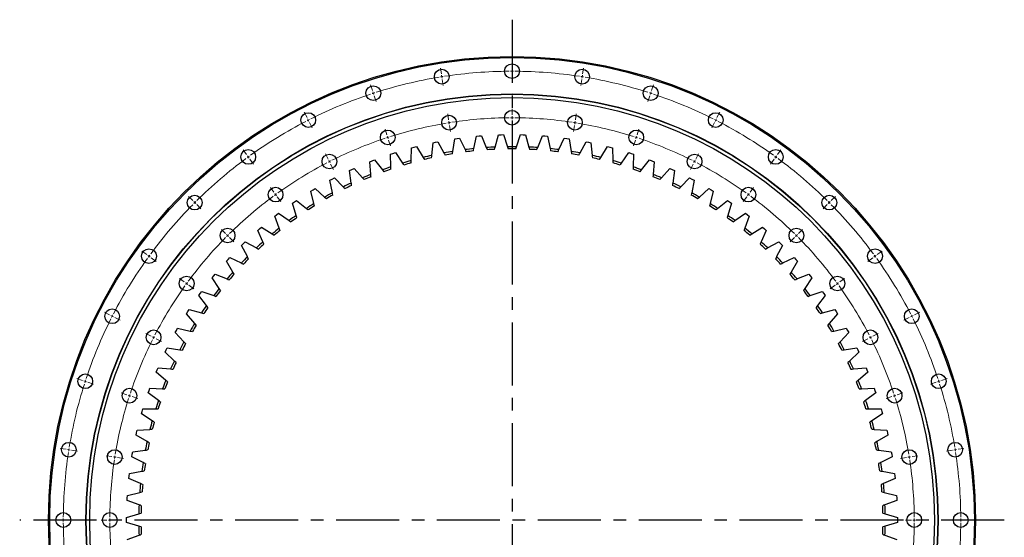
# Model space of a CAD drawing. Header units: millimetres. Extents: x 407 to 10027, y 18195 to 25417.
# Tile 2 of 12: x 2099 to 3834, y 19993 to 20905. Entities that reach past the tile are written whole.
import ezdxf

# ---------------------------------------------------------------- set-up
doc = ezdxf.new("R2010")
doc.units = ezdxf.units.MM
doc.header["$LTSCALE"] = 50
doc.linetypes.add('CENTER', pattern=[10.16, 6.35, -1.27, 1.27, -1.27])

msp = doc.modelspace()

# ---------------------------------------------------------------- linework, layer by layer
at = {"linetype": 'CENTER', "ltscale": 0.35}
for p, q in [((2966.4, 20905.1), (2966.4, 19141.6)), ((3834.2, 20023.3), (2098.5, 20023.3))]:
    msp.add_line(p, q, dxfattribs=at)
at = {"color": 0, "linetype": 'Continuous', "lineweight": 18}
for p, q in [((2966.4, 20819.3), (2966.4, 20829.8)), ((2841.8, 20809.5), (2840.2, 20819.9)), ((2966.4, 20814.3), (2966.4, 20816.8)), ((2966.4, 20814.3), (2966.4, 20811.8)), ((3090.9, 20809.5), (3092.5, 20819.9)), ((2842.6, 20804.6), (2842.2, 20807.1)), ((2842.6, 20804.6), (2843, 20802.1)), ((2843.4, 20799.7), (2845, 20789.3)), ((2966.4, 20809.3), (2966.4, 20798.8)), ((3089.3, 20799.7), (3087.7, 20789.3)), ((3090.1, 20804.6), (3089.7, 20802.1)), ((3090.1, 20804.6), (3090.5, 20807.1)), ((2720.4, 20780.4), (2717.1, 20790.4)), ((2721.9, 20775.6), (2721.2, 20778)), ((3210.8, 20775.6), (3211.6, 20778)), ((3212.3, 20780.4), (3215.6, 20790.4)), ((2721.9, 20775.6), (2722.7, 20773.2)), ((2723.5, 20770.9), (2726.7, 20760.9)), ((3209.2, 20770.9), (3206, 20760.9)), ((3210.8, 20775.6), (3210, 20773.2)), ((2605, 20732.6), (2600.2, 20741.9)), ((2966.4, 20737.3), (2966.4, 20747.8)), ((3327.7, 20732.6), (3332.5, 20741.9)), ((2607.2, 20728.1), (2606.1, 20730.3)), ((2607.2, 20728.1), (2608.4, 20725.9)), ((2609.5, 20723.7), (2614.3, 20714.3)), ((2854.7, 20728.5), (2853, 20738.9)), ((2855.4, 20723.6), (2855.1, 20726.1)), ((2966.4, 20732.3), (2966.4, 20734.8)), ((2966.4, 20732.3), (2966.4, 20729.8)), ((2966.4, 20727.3), (2966.4, 20716.8)), ((3077.3, 20723.6), (3077.7, 20726.1)), ((3078, 20728.5), (3079.7, 20738.9)), ((3323.2, 20723.7), (3318.4, 20714.3)), ((3325.5, 20728.1), (3324.3, 20725.9)), ((3325.5, 20728.1), (3326.6, 20730.3)), ((2745.7, 20702.4), (2742.5, 20712.4)), ((2855.4, 20723.6), (2855.8, 20721.1)), ((2856.2, 20718.7), (2857.9, 20708.3)), ((3076.5, 20718.7), (3074.8, 20708.3)), ((3077.3, 20723.6), (3076.9, 20721.1)), ((3187, 20702.4), (3190.2, 20712.4)), ((2747.3, 20697.6), (2746.5, 20700)), ((2747.3, 20697.6), (2748, 20695.3)), ((2748.8, 20692.9), (2752.1, 20682.9)), ((3183.9, 20692.9), (3180.7, 20682.9)), ((3185.4, 20697.6), (3184.7, 20695.3)), ((3185.4, 20697.6), (3186.2, 20700)), ((2498.5, 20667.3), (2492.3, 20675.8)), ((3434.2, 20667.3), (3440.4, 20675.8)), ((2501.4, 20663.3), (2499.9, 20665.3)), ((2501.4, 20663.3), (2502.9, 20661.2)), ((2504.4, 20659.2), (2510.5, 20650.7)), ((2642.2, 20659.5), (2637.4, 20668.9)), ((2644.5, 20655.1), (2643.3, 20657.3)), ((2644.5, 20655.1), (2645.6, 20652.8)), ((3288.2, 20655.1), (3287.1, 20652.8)), ((3288.2, 20655.1), (3289.4, 20657.3)), ((3290.5, 20659.5), (3295.3, 20668.9)), ((3428.4, 20659.2), (3422.2, 20650.7)), ((3431.3, 20663.3), (3429.8, 20661.2)), ((3431.3, 20663.3), (3432.8, 20665.3)), ((2646.7, 20650.6), (2651.5, 20641.2)), ((3286, 20650.6), (3281.2, 20641.2)), ((2546.7, 20601), (2540.5, 20609.5)), ((3386, 20601), (3392.2, 20609.5)), ((2403.5, 20586.2), (2396.1, 20593.6)), ((2549.6, 20596.9), (2548.1, 20598.9)), ((2549.6, 20596.9), (2551.1, 20594.9)), ((2552.6, 20592.9), (2558.7, 20584.4)), ((3380.2, 20592.9), (3374, 20584.4)), ((3383.1, 20596.9), (3381.6, 20594.9)), ((3383.1, 20596.9), (3384.6, 20598.9)), ((3529.2, 20586.2), (3536.6, 20593.6)), ((2407, 20582.7), (2405.3, 20584.4)), ((2407, 20582.7), (2408.8, 20580.9)), ((2410.6, 20579.1), (2418, 20571.7)), ((3522.1, 20579.1), (3514.7, 20571.7)), ((3525.7, 20582.7), (3523.9, 20580.9)), ((3525.7, 20582.7), (3527.4, 20584.4)), ((2461.5, 20528.2), (2454.1, 20535.6)), ((3471.2, 20528.2), (3478.7, 20535.6)), ((2465, 20524.7), (2463.2, 20526.4)), ((2465, 20524.7), (2466.8, 20522.9)), ((2468.6, 20521.1), (2476, 20513.7)), ((3464.2, 20521.1), (3456.7, 20513.7)), ((3467.7, 20524.7), (3465.9, 20522.9)), ((3467.7, 20524.7), (3469.5, 20526.4)), ((2322.4, 20491.2), (2313.9, 20497.4)), ((2326.4, 20488.3), (2324.4, 20489.7)), ((2326.4, 20488.3), (2328.4, 20486.8)), ((2330.5, 20485.3), (2339, 20479.2)), ((3602.2, 20485.3), (3593.7, 20479.2)), ((3606.3, 20488.3), (3604.3, 20486.8)), ((3606.3, 20488.3), (3608.3, 20489.7)), ((3610.3, 20491.2), (3618.8, 20497.4)), ((2388.7, 20443), (2380.2, 20449.2)), ((3544, 20443), (3552.5, 20449.2)), ((2392.8, 20440.1), (2390.7, 20441.5)), ((2392.8, 20440.1), (2394.8, 20438.6)), ((2396.8, 20437.1), (2405.3, 20431)), ((3535.9, 20437.1), (3527.4, 20431)), ((3539.9, 20440.1), (3537.9, 20438.6)), ((3539.9, 20440.1), (3542, 20441.5)), ((2257.1, 20384.7), (2247.8, 20389.5)), ((2261.6, 20382.4), (2259.3, 20383.6)), ((2261.6, 20382.4), (2263.8, 20381.3)), ((2266, 20380.2), (2275.4, 20375.4)), ((3666.7, 20380.2), (3657.3, 20375.4)), ((3671.1, 20382.4), (3668.9, 20381.3)), ((3671.1, 20382.4), (3673.4, 20383.6)), ((3675.6, 20384.7), (3685, 20389.5)), ((2330.2, 20347.5), (2320.8, 20352.2)), ((2334.6, 20345.2), (2332.4, 20346.3)), ((2334.6, 20345.2), (2336.9, 20344.1)), ((2339.1, 20342.9), (2348.4, 20338.2)), ((3593.6, 20342.9), (3584.3, 20338.2)), ((3598.1, 20345.2), (3595.9, 20344.1)), ((3598.1, 20345.2), (3600.3, 20346.3)), ((3602.5, 20347.5), (3611.9, 20352.2)), ((2209.3, 20269.3), (2199.3, 20272.6)), ((3723.4, 20269.3), (3733.4, 20272.6)), ((2214.1, 20267.8), (2211.7, 20268.5)), ((2214.1, 20267.8), (2216.4, 20267)), ((2218.8, 20266.2), (2228.8, 20263)), ((3713.9, 20266.2), (3703.9, 20263)), ((3718.6, 20267.8), (3716.3, 20267)), ((3718.6, 20267.8), (3721, 20268.5)), ((2287.3, 20244), (2277.3, 20247.2)), ((2292.1, 20242.4), (2289.7, 20243.2)), ((2292.1, 20242.4), (2294.4, 20241.7)), ((2296.8, 20240.9), (2306.8, 20237.6)), ((3635.9, 20240.9), (3625.9, 20237.6)), ((3640.7, 20242.4), (3638.3, 20241.7)), ((3640.7, 20242.4), (3643, 20243.2)), ((3645.4, 20244), (3655.4, 20247.2)), ((2180.2, 20147.9), (2169.8, 20149.5)), ((2185.1, 20147.1), (2182.6, 20147.5)), ((2185.1, 20147.1), (2187.6, 20146.7)), ((2190, 20146.3), (2200.4, 20144.6)), ((2261.1, 20135), (2250.8, 20136.7)), ((2266.1, 20134.2), (2263.6, 20134.6)), ((2266.1, 20134.2), (2268.6, 20133.9)), ((3666.6, 20134.2), (3664.2, 20133.9)), ((3666.6, 20134.2), (3669.1, 20134.6)), ((3671.6, 20135), (3681.9, 20136.7)), ((3742.7, 20146.3), (3732.3, 20144.6)), ((3747.6, 20147.1), (3745.1, 20146.7)), ((3747.6, 20147.1), (3750.1, 20147.5)), ((3752.6, 20147.9), (3762.9, 20149.5)), ((2271, 20133.5), (2281.4, 20131.8)), ((3661.7, 20133.5), (3651.3, 20131.8)), ((2170.4, 20023.3), (2159.9, 20023.3)), ((2175.4, 20023.3), (2172.9, 20023.3)), ((2175.4, 20023.3), (2177.9, 20023.3)), ((2180.4, 20023.3), (2190.9, 20023.3)), ((2252.4, 20023.3), (2241.9, 20023.3)), ((2257.4, 20023.3), (2254.9, 20023.3)), ((2257.4, 20023.3), (2259.9, 20023.3)), ((2262.4, 20023.3), (2272.9, 20023.3)), ((3670.4, 20023.3), (3659.9, 20023.3)), ((3675.4, 20023.3), (3672.9, 20023.3)), ((3675.4, 20023.3), (3677.9, 20023.3)), ((3680.4, 20023.3), (3690.9, 20023.3)), ((3752.4, 20023.3), (3741.9, 20023.3)), ((3757.4, 20023.3), (3754.9, 20023.3)), ((3757.4, 20023.3), (3759.9, 20023.3)), ((3762.4, 20023.3), (3772.9, 20023.3))]:
    msp.add_line(p, q, dxfattribs=at)
at = {"color": 7, "linetype": 'Continuous', "lineweight": 25}
for p, q in [((2827.1, 20688.2), (2831.4, 20689.1)), ((2831.4, 20689.1), (2835.8, 20690)), ((2835.8, 20690), (2846.4, 20670.3)), ((2861.9, 20673), (2865.3, 20695.1)), ((2865.3, 20695.1), (2869.7, 20695.7)), ((2869.7, 20695.7), (2874.1, 20696.3)), ((2874.1, 20696.3), (2883.6, 20676.1)), ((2899.2, 20677.9), (2903.8, 20699.8)), ((2903.8, 20699.8), (2908.2, 20700.2)), ((2908.2, 20700.2), (2912.6, 20700.5)), ((2912.6, 20700.5), (2921, 20679.8)), ((2936.6, 20680.7), (2942.5, 20702.2)), ((2942.5, 20702.2), (2947, 20702.4)), ((2947, 20702.4), (2951.4, 20702.5)), ((2951.4, 20702.5), (2958.5, 20681.3)), ((2974.2, 20681.3), (2981.3, 20702.5)), ((2981.3, 20702.5), (2985.8, 20702.4)), ((2985.8, 20702.4), (2990.2, 20702.2)), ((2990.2, 20702.2), (2996.1, 20680.7)), ((3011.8, 20679.8), (3020.1, 20700.5)), ((3020.1, 20700.5), (3024.5, 20700.2)), ((3024.5, 20700.2), (3028.9, 20699.8)), ((3028.9, 20699.8), (3033.6, 20677.9)), ((3049.2, 20676.1), (3058.6, 20696.3)), ((3058.6, 20696.3), (3063, 20695.7)), ((3063, 20695.7), (3067.4, 20695.1)), ((3067.4, 20695.1), (3070.8, 20673)), ((3086.3, 20670.3), (3096.9, 20690)), ((3096.9, 20690), (3101.3, 20689.1)), ((3101.3, 20689.1), (3105.6, 20688.2)), ((2788.5, 20656.8), (2789.4, 20679.2)), ((2789.4, 20679.2), (2793.7, 20680.3)), ((2793.7, 20680.3), (2797.9, 20681.4)), ((2797.9, 20681.4), (2809.7, 20662.4)), ((2825, 20666), (2827.1, 20688.2)), ((3105.6, 20688.2), (3107.7, 20666)), ((3123, 20662.4), (3134.8, 20681.4)), ((3134.8, 20681.4), (3139.1, 20680.3)), ((3139.1, 20680.3), (3143.3, 20679.2)), ((3143.3, 20679.2), (3144.2, 20656.8)), ((2715.8, 20654.7), (2719.9, 20656.4)), ((2717.5, 20632.4), (2715.8, 20654.7)), ((2719.9, 20656.4), (2724, 20658)), ((2724, 20658), (2737.9, 20640.4)), ((2752.2, 20668), (2756.4, 20669.4)), ((2752.6, 20645.7), (2752.2, 20668)), ((2756.4, 20669.4), (2760.7, 20670.8)), ((2760.7, 20670.8), (2773.5, 20652.4)), ((3159.3, 20652.4), (3172.1, 20670.8)), ((3172.1, 20670.8), (3176.3, 20669.4)), ((3176.3, 20669.4), (3180.5, 20668)), ((3180.5, 20668), (3180.1, 20645.7)), ((3194.9, 20640.4), (3208.7, 20658)), ((3208.7, 20658), (3212.8, 20656.4)), ((3212.8, 20656.4), (3216.9, 20654.7)), ((3216.9, 20654.7), (3215.2, 20632.4)), ((2680.1, 20639.4), (2684.2, 20641.3)), ((2683.1, 20617.2), (2680.1, 20639.4)), ((2684.2, 20641.3), (2688.2, 20643.1)), ((2688.2, 20643.1), (2703, 20626.3)), ((3229.7, 20626.3), (3244.5, 20643.1)), ((3244.5, 20643.1), (3248.6, 20641.3)), ((3248.6, 20641.3), (3252.6, 20639.4)), ((3252.6, 20639.4), (3249.6, 20617.2)), ((2645.4, 20622.1), (2649.3, 20624.1)), ((2649.7, 20600.1), (2645.4, 20622.1)), ((2649.3, 20624.1), (2653.3, 20626.2)), ((2653.3, 20626.2), (2669, 20610.3)), ((3263.7, 20610.3), (3279.4, 20626.2)), ((3279.4, 20626.2), (3283.4, 20624.1)), ((3287.3, 20622.1), (3283.1, 20600.1)), ((3283.4, 20624.1), (3287.3, 20622.1)), ((2611.8, 20602.8), (2615.6, 20605.1)), ((2617.2, 20581.1), (2611.8, 20602.8)), ((2615.6, 20605.1), (2619.4, 20607.3)), ((2619.4, 20607.3), (2636, 20592.4)), ((3296.7, 20592.4), (3313.4, 20607.3)), ((3313.4, 20607.3), (3317.2, 20605.1)), ((3320.9, 20602.8), (3315.5, 20581.1)), ((3317.2, 20605.1), (3320.9, 20602.8)), ((2582.9, 20584.1), (2586.6, 20586.6)), ((2586.6, 20586.6), (2604, 20572.6)), ((3328.7, 20572.6), (3346.1, 20586.6)), ((3346.1, 20586.6), (3349.8, 20584.1)), ((2579.3, 20581.6), (2582.9, 20584.1)), ((2586, 20560.2), (2579.3, 20581.6)), ((3353.4, 20581.6), (3346.7, 20560.2)), ((3349.8, 20584.1), (3353.4, 20581.6)), ((2548, 20558.6), (2551.5, 20561.3)), ((2555.9, 20537.7), (2548, 20558.6)), ((2551.5, 20561.3), (2555, 20564)), ((2555, 20564), (2573.3, 20551)), ((3359.4, 20551), (3377.7, 20564)), ((3384.7, 20558.6), (3376.8, 20537.7)), ((3377.7, 20564), (3381.2, 20561.3)), ((3381.2, 20561.3), (3384.7, 20558.6)), ((2518.2, 20533.8), (2521.5, 20536.7)), ((2527.2, 20513.4), (2518.2, 20533.8)), ((2521.5, 20536.7), (2524.9, 20539.6)), ((2524.9, 20539.6), (2543.8, 20527.7)), ((3388.9, 20527.7), (3407.9, 20539.6)), ((3414.5, 20533.8), (3405.5, 20513.4)), ((3407.9, 20539.6), (3411.2, 20536.7)), ((3411.2, 20536.7), (3414.5, 20533.8)), ((2489.8, 20507.4), (2492.9, 20510.5)), ((2500, 20487.5), (2489.8, 20507.4)), ((2492.9, 20510.5), (2496.1, 20513.6)), ((2496.1, 20513.6), (2515.7, 20502.8)), ((3417, 20502.8), (3436.6, 20513.6)), ((3443, 20507.4), (3432.7, 20487.5)), ((3436.6, 20513.6), (3439.8, 20510.5)), ((3439.8, 20510.5), (3443, 20507.4)), ((2462.9, 20479.4), (2465.9, 20482.7)), ((2465.9, 20482.7), (2468.9, 20485.9)), ((2468.9, 20485.9), (2489, 20476.3)), ((3443.7, 20476.3), (3463.8, 20485.9)), ((3463.8, 20485.9), (3466.8, 20482.7)), ((3466.8, 20482.7), (3469.8, 20479.4)), ((2474.2, 20460.1), (2462.9, 20479.4)), ((3469.8, 20479.4), (3458.5, 20460.1)), ((2437.7, 20449.9), (2440.5, 20453.4)), ((2450.1, 20431.3), (2437.7, 20449.9)), ((2440.5, 20453.4), (2443.3, 20456.8)), ((2443.3, 20456.8), (2464, 20448.3)), ((3468.7, 20448.3), (3489.4, 20456.8)), ((3495, 20449.9), (3482.6, 20431.3)), ((3489.4, 20456.8), (3492.2, 20453.4)), ((3492.2, 20453.4), (3495, 20449.9)), ((2414.2, 20419), (2416.8, 20422.6)), ((2427.7, 20401.2), (2414.2, 20419)), ((2416.8, 20422.6), (2419.4, 20426.2)), ((2419.4, 20426.2), (2440.5, 20418.9)), ((3492.2, 20418.9), (3513.3, 20426.2)), ((3518.5, 20419), (3505, 20401.2)), ((3513.3, 20426.2), (3515.9, 20422.6)), ((3515.9, 20422.6), (3518.5, 20419)), ((2394.9, 20390.6), (2397.3, 20394.3)), ((2397.3, 20394.3), (2418.8, 20388.2)), ((3513.9, 20388.2), (3535.4, 20394.3)), ((3535.4, 20394.3), (3537.8, 20390.6)), ((2392.5, 20386.9), (2394.9, 20390.6)), ((2407, 20369.8), (2392.5, 20386.9)), ((3540.2, 20386.9), (3525.7, 20369.8)), ((3537.8, 20390.6), (3540.2, 20386.9)), ((2374.8, 20357.4), (2377, 20361.2)), ((2377, 20361.2), (2398.9, 20356.4)), ((3533.8, 20356.4), (3555.7, 20361.2)), ((3555.7, 20361.2), (3557.9, 20357.4)), ((2372.7, 20353.5), (2374.8, 20357.4)), ((2388.1, 20337.3), (2372.7, 20353.5)), ((3560, 20353.5), (3544.6, 20337.3)), ((3557.9, 20357.4), (3560, 20353.5)), ((2356.7, 20323.1), (2358.7, 20327)), ((2358.7, 20327), (2380.8, 20323.4)), ((3551.9, 20323.4), (3574, 20327)), ((3574, 20327), (3576, 20323.1)), ((2354.8, 20319.1), (2356.7, 20323.1)), ((2371.1, 20303.8), (2354.8, 20319.1)), ((3577.9, 20319.1), (3561.6, 20303.8)), ((3576, 20323.1), (3577.9, 20319.1)), ((2340.6, 20287.8), (2342.4, 20291.8)), ((2342.4, 20291.8), (2364.6, 20289.5)), ((3568.1, 20289.5), (3590.4, 20291.8)), ((3590.4, 20291.8), (3592.1, 20287.8)), ((2338.9, 20283.7), (2340.6, 20287.8)), ((2356.1, 20269.4), (2338.9, 20283.7)), ((3593.8, 20283.7), (3576.6, 20269.4)), ((3592.1, 20287.8), (3593.8, 20283.7)), ((2326.5, 20251.6), (2328, 20255.8)), ((2328, 20255.8), (2350.4, 20254.7)), ((3582.3, 20254.7), (3604.7, 20255.8)), ((3604.7, 20255.8), (3606.2, 20251.6)), ((2325.1, 20247.4), (2326.5, 20251.6)), ((2343, 20234.1), (2325.1, 20247.4)), ((3607.6, 20247.4), (3589.7, 20234.1)), ((3606.2, 20251.6), (3607.6, 20247.4)), ((2313.3, 20210.5), (2314.5, 20214.7)), ((2332, 20198.2), (2313.3, 20210.5)), ((2314.5, 20214.7), (2315.8, 20219)), ((2315.8, 20219), (2338.2, 20219.2)), ((3594.5, 20219.2), (3616.9, 20219)), ((3619.4, 20210.5), (3600.7, 20198.2)), ((3616.9, 20219), (3618.2, 20214.7)), ((3618.2, 20214.7), (3619.4, 20210.5)), ((2303.7, 20172.9), (2304.7, 20177.2)), ((2323.1, 20161.7), (2303.7, 20172.9)), ((2304.7, 20177.2), (2305.7, 20181.5)), ((2305.7, 20181.5), (2328, 20183)), ((3604.7, 20183), (3627, 20181.5)), ((3629, 20172.9), (3609.6, 20161.7)), ((3627, 20181.5), (3628, 20177.2)), ((3628, 20177.2), (3629, 20172.9)), ((2296.2, 20134.8), (2297, 20139.2)), ((2316.2, 20124.7), (2296.2, 20134.8)), ((2297, 20139.2), (2297.8, 20143.5)), ((2297.8, 20143.5), (2319.9, 20146.3)), ((3612.8, 20146.3), (3635, 20143.5)), ((3636.5, 20134.8), (3616.5, 20124.7)), ((3635, 20143.5), (3635.7, 20139.2)), ((3635.7, 20139.2), (3636.5, 20134.8)), ((2291, 20096.4), (2291.5, 20100.8)), ((2291.5, 20100.8), (2292, 20105.2)), ((2292, 20105.2), (2314, 20109.2)), ((3618.7, 20109.2), (3640.7, 20105.2)), ((3640.7, 20105.2), (3641.3, 20100.8)), ((3641.3, 20100.8), (3641.7, 20096.4)), ((2311.5, 20087.5), (2291, 20096.4)), ((3641.7, 20096.4), (3621.2, 20087.5)), ((2288.1, 20062.1), (2288.4, 20066.5)), ((2288.4, 20066.5), (2310.1, 20071.8)), ((3622.6, 20071.8), (3644.3, 20066.5)), ((3644.3, 20066.5), (3644.6, 20062.1)), ((2287.9, 20057.7), (2288.1, 20062.1)), ((2308.9, 20050), (2287.9, 20057.7)), ((3644.8, 20057.7), (3623.8, 20050)), ((3644.6, 20062.1), (3644.8, 20057.7)), ((2287.1, 20027.8), (2308.4, 20034.3)), ((3624.3, 20034.3), (3645.7, 20027.8)), ((2287, 20023.3), (2287.1, 20027.8)), ((2287.1, 20018.9), (2287, 20023.3)), ((2308.4, 20012.4), (2287.1, 20018.9)), ((3645.7, 20018.9), (3624.3, 20012.4)), ((3645.7, 20027.8), (3645.7, 20023.3)), ((3645.7, 20023.3), (3645.7, 20018.9)), ((2287.9, 19989), (2308.9, 19996.7)), ((3623.8, 19996.7), (3644.8, 19989))]:
    msp.add_line(p, q, dxfattribs=at)
for centre, radius in [((2966.4, 20023.3), 817), ((2966.4, 20023.3), 815), ((2842.6, 20804.6), 13), ((2966.4, 20814.3), 13), ((3090.1, 20804.6), 13), ((2721.9, 20775.6), 13), ((3210.8, 20775.6), 13), ((2966.4, 20023.3), 751), ((2966.4, 20023.3), 750.5), ((2966.4, 20023.3), 744.5), ((2607.2, 20728.1), 13), ((2966.4, 20732.3), 13), ((3325.5, 20728.1), 13), ((2855.4, 20723.6), 13), ((3077.3, 20723.6), 13), ((2747.3, 20697.6), 13), ((3185.4, 20697.6), 13), ((2501.4, 20663.3), 13), ((3431.3, 20663.3), 13), ((2644.5, 20655.1), 13), ((3288.2, 20655.1), 13), ((2549.6, 20596.9), 13), ((3383.1, 20596.9), 13), ((2407, 20582.7), 13), ((3525.7, 20582.7), 13), ((2465, 20524.7), 13), ((3467.7, 20524.7), 13), ((2326.4, 20488.3), 13), ((3606.3, 20488.3), 13), ((2392.8, 20440.1), 13), ((3539.9, 20440.1), 13), ((2261.6, 20382.4), 13), ((3671.1, 20382.4), 13), ((2334.6, 20345.2), 13), ((3598.1, 20345.2), 13), ((2214.1, 20267.8), 13), ((3718.6, 20267.8), 13), ((2292.1, 20242.4), 13), ((3640.7, 20242.4), 13), ((2185.1, 20147.1), 13), ((3747.6, 20147.1), 13), ((2266.1, 20134.2), 13), ((3666.6, 20134.2), 13), ((2175.4, 20023.3), 13), ((2257.4, 20023.3), 13), ((3675.4, 20023.3), 13), ((3757.4, 20023.3), 13)]:
    msp.add_circle(centre, radius, dxfattribs=at)
at = {"color": 0, "linetype": 'Continuous', "lineweight": 18}
for radius, start, end in [(791, 90.3622, 98.6378), (791, 90, 90.1811), (791, 89.8189, 90), (791, 81.3622, 89.6378), (791, 99.3622, 107.6378), (791, 99, 99.1811), (791, 98.8189, 99), (791, 81, 81.1811), (791, 80.8189, 81), (791, 72.3622, 80.6378), (791, 107.8189, 108), (791, 72, 72.1811), (791, 108.3622, 116.6378), (791, 108, 108.1811), (791, 71.8189, 72), (791, 63.3622, 71.6378), (791, 117.3622, 125.6378), (791, 117, 117.1811), (791, 116.8189, 117), (709, 98.798, 99), (709, 90.4041, 98.5959), (709, 90, 90.202), (709, 89.798, 90), (709, 81.4041, 89.5959), (709, 81, 81.202), (791, 63, 63.1811), (791, 62.8189, 63), (791, 54.3622, 62.6378), (709, 99.4041, 107.5959), (709, 99, 99.202), (709, 80.798, 81), (709, 72.4041, 80.5959), (709, 108.4041, 116.5959), (709, 108, 108.202), (709, 107.798, 108), (709, 72, 72.202), (709, 71.798, 72), (709, 63.4041, 71.5959), (791, 126.3622, 134.6378), (791, 126, 126.1811), (791, 125.8189, 126), (709, 117, 117.202), (709, 116.798, 117), (709, 63, 63.202), (709, 62.798, 63), (791, 54, 54.1811), (791, 53.8189, 54), (791, 45.3622, 53.6378), (709, 117.4041, 125.5959), (709, 54.4041, 62.5959), (709, 126.4041, 134.5959), (709, 126, 126.202), (709, 125.798, 126), (709, 54, 54.202), (709, 53.798, 54), (709, 45.4041, 53.5959), (791, 135.3622, 143.6378), (791, 135, 135.1811), (791, 134.8189, 135), (791, 45, 45.1811), (791, 44.8189, 45), (791, 36.3622, 44.6378), (709, 135.4041, 143.5959), (709, 135, 135.202), (709, 134.798, 135), (709, 45, 45.202), (709, 44.798, 45), (709, 36.4041, 44.5959), (791, 144.3622, 152.6378), (791, 144, 144.1811), (791, 143.8189, 144), (791, 36, 36.1811), (791, 35.8189, 36), (791, 27.3622, 35.6378), (709, 144.4041, 152.5959), (709, 144, 144.202), (709, 143.798, 144), (709, 36, 36.202), (709, 35.798, 36), (709, 27.4041, 35.5959), (791, 153.3622, 161.6378), (791, 153, 153.1811), (791, 152.8189, 153), (791, 27, 27.1811), (791, 26.8189, 27), (791, 18.3622, 26.6378), (709, 153, 153.202), (709, 152.798, 153), (709, 27, 27.202), (709, 26.798, 27), (709, 153.4041, 161.5959), (709, 18.4041, 26.5959), (791, 162.3622, 170.6378), (791, 162, 162.1811), (791, 161.8189, 162), (791, 18, 18.1811), (791, 17.8189, 18), (791, 9.3622, 17.6378), (709, 162, 162.202), (709, 161.798, 162), (709, 18, 18.202), (709, 17.798, 18), (709, 162.4041, 170.5959), (709, 9.4041, 17.5959), (791, 171.3622, 179.6378), (791, 171, 171.1811), (791, 170.8189, 171), (709, 171, 171.202), (709, 170.798, 171), (709, 9, 9.202), (709, 8.798, 9), (791, 9, 9.1811), (791, 8.8189, 9), (791, 0.3622, 8.6378), (709, 171.4041, 179.5959), (709, 0.4041, 8.5959), (791, 179.8189, 180), (791, 180, 180.1811), (791, 180.3622, 188.6378), (709, 179.798, 180), (709, 180, 180.202), (709, 180.4041, 188.5959), (709, 351.4041, 359.5959), (709, 0, 0.202), (709, 359.798, 0), (791, 351.3622, 359.6378), (791, 0, 0.1811), (791, 359.8189, 0)]:
    msp.add_arc((2966.4, 20023.3), radius, start, end, dxfattribs=at)
at = {"color": 7, "linetype": 'Continuous', "lineweight": 25}
for radius, start, end in [(658, 99.1348, 100.5016), (658, 95.8621, 97.2288), (654, 95.9753, 97.1157), (658, 92.5893, 93.9561), (654, 92.7025, 93.8429), (658, 89.3166, 90.6834), (654, 89.4298, 90.5702), (658, 86.0439, 87.4107), (654, 86.1571, 87.2975), (658, 82.7712, 84.1379), (654, 82.8843, 84.0247), (658, 79.4984, 80.8652), (658, 105.6802, 107.047), (658, 102.4075, 103.7743), (654, 102.5207, 103.6611), (654, 99.248, 100.3884), (654, 79.6116, 80.752), (658, 76.2257, 77.5925), (654, 76.3389, 77.4793), (658, 72.953, 74.3198), (658, 108.953, 110.3198), (654, 109.0662, 110.2066), (654, 105.7934, 106.9338), (654, 73.0662, 74.2066), (654, 69.7934, 70.9338), (658, 69.6802, 71.047), (658, 112.2257, 113.5925), (654, 112.3389, 113.4793), (654, 66.5207, 67.6611), (658, 66.4075, 67.7743), (658, 115.4984, 116.8652), (654, 115.6116, 116.752), (654, 63.248, 64.3884), (658, 63.1348, 64.5016), (658, 118.7712, 120.1379), (654, 118.8843, 120.0247), (654, 59.9753, 61.1157), (658, 59.8621, 61.2288), (658, 122.0439, 123.4107), (654, 122.1571, 123.2975), (654, 56.7025, 57.8429), (658, 56.5893, 57.9561), (658, 125.3166, 126.6834), (654, 125.4298, 126.5702), (654, 53.4298, 54.5702), (658, 53.3166, 54.6834), (658, 128.5893, 129.9561), (654, 128.7025, 129.8429), (654, 50.1571, 51.2975), (658, 50.0439, 51.4107), (658, 131.8621, 133.2288), (654, 131.9753, 133.1157), (654, 46.8843, 48.0247), (658, 46.7712, 48.1379), (658, 135.1348, 136.5016), (654, 135.248, 136.3884), (654, 43.6116, 44.752), (658, 43.4984, 44.8652), (658, 138.4075, 139.7743), (654, 138.5207, 139.6611), (654, 40.3389, 41.4793), (658, 40.2257, 41.5925), (658, 141.6802, 143.047), (658, 36.953, 38.3198), (654, 141.7934, 142.9338), (654, 37.0662, 38.2066), (658, 144.953, 146.3198), (654, 145.0662, 146.2066), (654, 33.7934, 34.9338), (658, 33.6802, 35.047), (658, 148.2257, 149.5925), (654, 148.3389, 149.4793), (654, 30.5207, 31.6611), (658, 30.4075, 31.7743), (658, 151.4984, 152.8652), (654, 151.6116, 152.752), (654, 27.248, 28.3884), (658, 27.1348, 28.5016), (658, 154.7712, 156.1379), (654, 154.8843, 156.0247), (654, 23.9753, 25.1157), (658, 23.8621, 25.2288), (658, 158.0439, 159.4107), (654, 158.1571, 159.2975), (654, 20.7025, 21.8429), (658, 20.5893, 21.9561), (658, 161.3166, 162.6834), (654, 161.4298, 162.5702), (654, 17.4298, 18.5702), (658, 17.3166, 18.6834), (658, 164.5893, 165.9561), (654, 164.7025, 165.8429), (654, 14.1571, 15.2975), (658, 14.0439, 15.4107), (658, 167.8621, 169.2288), (654, 167.9753, 169.1157), (654, 10.8843, 12.0247), (658, 10.7712, 12.1379), (658, 171.1348, 172.5016), (654, 171.248, 172.3884), (654, 7.6116, 8.752), (658, 7.4984, 8.8652), (658, 174.4075, 175.7743), (654, 174.5207, 175.6611), (654, 4.3389, 5.4793), (658, 4.2257, 5.5925), (658, 177.6802, 179.047), (654, 177.7934, 178.9338), (654, 1.0662, 2.2066), (658, 0.953, 2.3198), (658, 180.953, 182.3198), (658, 357.6802, 359.047), (654, 181.0662, 182.2066), (654, 357.7934, 358.9338)]:
    msp.add_arc((2966.4, 20023.3), radius, start, end, dxfattribs=at)
for points in [[(2861.3, 20668.8), (2861.5, 20670.2), (2861.7, 20671.6), (2861.9, 20673)], [(2883.6, 20676.1), (2884.2, 20674.8), (2884.7, 20673.6), (2885.3, 20672.3)], [(2898.3, 20673.8), (2898.6, 20675.2), (2898.9, 20676.5), (2899.2, 20677.9)], [(2921, 20679.8), (2921.5, 20678.5), (2922, 20677.2), (2922.5, 20675.9)], [(2935.5, 20676.6), (2935.9, 20678), (2936.3, 20679.3), (2936.6, 20680.7)], [(2958.5, 20681.3), (2959, 20680), (2959.4, 20678.6), (2959.8, 20677.3)], [(2972.9, 20677.3), (2973.3, 20678.6), (2973.8, 20680), (2974.2, 20681.3)], [(2996.1, 20680.7), (2996.5, 20679.3), (2996.8, 20678), (2997.2, 20676.6)], [(3010.2, 20675.9), (3010.7, 20677.2), (3011.2, 20678.5), (3011.8, 20679.8)], [(3033.6, 20677.9), (3033.9, 20676.5), (3034.1, 20675.2), (3034.4, 20673.8)], [(3047.4, 20672.3), (3048, 20673.6), (3048.6, 20674.8), (3049.2, 20676.1)], [(3070.8, 20673), (3071, 20671.6), (3071.2, 20670.2), (3071.5, 20668.8)], [(2788.4, 20652.6), (2788.4, 20654), (2788.5, 20655.4), (2788.5, 20656.8)], [(2809.7, 20662.4), (2810.4, 20661.2), (2811.2, 20660), (2811.9, 20658.8)], [(2824.6, 20661.8), (2824.7, 20663.2), (2824.8, 20664.6), (2825, 20666)], [(2846.4, 20670.3), (2847.1, 20669.1), (2847.8, 20667.8), (2848.4, 20666.6)], [(3084.3, 20666.6), (3085, 20667.8), (3085.6, 20669.1), (3086.3, 20670.3)], [(3107.7, 20666), (3107.9, 20664.6), (3108, 20663.2), (3108.1, 20661.8)], [(3120.8, 20658.8), (3121.6, 20660), (3122.3, 20661.2), (3123, 20662.4)], [(3144.2, 20656.8), (3144.2, 20655.4), (3144.3, 20654), (3144.4, 20652.6)], [(2737.9, 20640.4), (2738.7, 20639.3), (2739.6, 20638.2), (2740.5, 20637.1)], [(2752.7, 20641.5), (2752.7, 20642.9), (2752.7, 20644.3), (2752.6, 20645.7)], [(2773.5, 20652.4), (2774.3, 20651.3), (2775.1, 20650.1), (2775.9, 20649)], [(3156.8, 20649), (3157.6, 20650.1), (3158.5, 20651.3), (3159.3, 20652.4)], [(3180.1, 20645.7), (3180, 20644.3), (3180, 20642.9), (3180, 20641.5)], [(3192.3, 20637.1), (3193.1, 20638.2), (3194, 20639.3), (3194.9, 20640.4)], [(2703, 20626.3), (2703.9, 20625.3), (2704.9, 20624.2), (2705.8, 20623.2)], [(2717.8, 20628.3), (2717.7, 20629.7), (2717.6, 20631), (2717.5, 20632.4)], [(3215.2, 20632.4), (3215.1, 20631), (3215, 20629.7), (3214.9, 20628.3)], [(3226.9, 20623.2), (3227.8, 20624.2), (3228.8, 20625.3), (3229.7, 20626.3)], [(2669, 20610.3), (2670, 20609.3), (2671, 20608.3), (2672, 20607.3)], [(2683.7, 20613.1), (2683.5, 20614.5), (2683.3, 20615.9), (2683.1, 20617.2)], [(3249.6, 20617.2), (3249.4, 20615.9), (3249.2, 20614.5), (3249.1, 20613.1)], [(3260.7, 20607.3), (3261.7, 20608.3), (3262.7, 20609.3), (3263.7, 20610.3)], [(2636, 20592.4), (2637, 20591.4), (2638.1, 20590.5), (2639.1, 20589.6)], [(2650.4, 20596), (2650.2, 20597.4), (2649.9, 20598.7), (2649.7, 20600.1)], [(3283.1, 20600.1), (3282.8, 20598.7), (3282.5, 20597.4), (3282.3, 20596)], [(3293.6, 20589.6), (3294.6, 20590.5), (3295.7, 20591.4), (3296.7, 20592.4)], [(2604, 20572.6), (2605.1, 20571.7), (2606.2, 20570.8), (2607.3, 20570)], [(2618.3, 20577), (2617.9, 20578.4), (2617.6, 20579.7), (2617.2, 20581.1)], [(3315.5, 20581.1), (3315.1, 20579.7), (3314.8, 20578.4), (3314.4, 20577)], [(3325.4, 20570), (3326.5, 20570.8), (3327.6, 20571.7), (3328.7, 20572.6)], [(2573.3, 20551), (2574.4, 20550.2), (2575.6, 20549.4), (2576.7, 20548.6)], [(2587.2, 20556.2), (2586.8, 20557.6), (2586.4, 20558.9), (2586, 20560.2)], [(3346.7, 20560.2), (3346.3, 20558.9), (3345.9, 20557.6), (3345.5, 20556.2)], [(3356, 20548.6), (3357.2, 20549.4), (3358.3, 20550.2), (3359.4, 20551)], [(2557.4, 20533.7), (2556.9, 20535), (2556.4, 20536.3), (2555.9, 20537.7)], [(3376.8, 20537.7), (3376.3, 20536.3), (3375.8, 20535), (3375.3, 20533.7)], [(2543.8, 20527.7), (2545, 20527), (2546.2, 20526.2), (2547.3, 20525.5)], [(3385.4, 20525.5), (3386.6, 20526.2), (3387.7, 20527), (3388.9, 20527.7)], [(2515.7, 20502.8), (2516.9, 20502.1), (2518.1, 20501.4), (2519.4, 20500.7)], [(2529, 20509.5), (2528.4, 20510.8), (2527.8, 20512.1), (2527.2, 20513.4)], [(3405.5, 20513.4), (3404.9, 20512.1), (3404.3, 20510.8), (3403.8, 20509.5)], [(3413.3, 20500.7), (3414.6, 20501.4), (3415.8, 20502.1), (3417, 20502.8)], [(2501.9, 20483.8), (2501.3, 20485), (2500.6, 20486.3), (2500, 20487.5)], [(3432.7, 20487.5), (3432.1, 20486.3), (3431.4, 20485), (3430.8, 20483.8)], [(2489, 20476.3), (2490.3, 20475.7), (2491.6, 20475), (2492.8, 20474.4)], [(3439.9, 20474.4), (3441.1, 20475), (3442.4, 20475.7), (3443.7, 20476.3)], [(2464, 20448.3), (2465.3, 20447.7), (2466.6, 20447.2), (2467.9, 20446.7)], [(2476.4, 20456.5), (2475.7, 20457.7), (2475, 20458.9), (2474.2, 20460.1)], [(3458.5, 20460.1), (3457.8, 20458.9), (3457, 20457.7), (3456.3, 20456.5)], [(3464.9, 20446.7), (3466.2, 20447.2), (3467.4, 20447.7), (3468.7, 20448.3)], [(2452.5, 20427.8), (2451.7, 20429), (2450.9, 20430.2), (2450.1, 20431.3)], [(3482.6, 20431.3), (3481.8, 20430.2), (3481, 20429), (3480.3, 20427.8)], [(2440.5, 20418.9), (2441.9, 20418.4), (2443.2, 20418), (2444.5, 20417.5)], [(3488.2, 20417.5), (3489.5, 20418), (3490.9, 20418.4), (3492.2, 20418.9)], [(2430.2, 20397.8), (2429.4, 20399), (2428.5, 20400.1), (2427.7, 20401.2)], [(3505, 20401.2), (3504.2, 20400.1), (3503.4, 20399), (3502.5, 20397.8)], [(2418.8, 20388.2), (2420.2, 20387.9), (2421.5, 20387.5), (2422.9, 20387.1)], [(3509.9, 20387.1), (3511.2, 20387.5), (3512.6, 20387.9), (3513.9, 20388.2)], [(2409.7, 20366.6), (2408.8, 20367.7), (2407.9, 20368.8), (2407, 20369.8)], [(3525.7, 20369.8), (3524.8, 20368.8), (3523.9, 20367.7), (3523, 20366.6)], [(2398.9, 20356.4), (2400.2, 20356.1), (2401.6, 20355.8), (2403, 20355.5)], [(3529.7, 20355.5), (3531.1, 20355.8), (3532.5, 20356.1), (3533.8, 20356.4)], [(2391, 20334.3), (2390, 20335.3), (2389.1, 20336.3), (2388.1, 20337.3)], [(3544.6, 20337.3), (3543.6, 20336.3), (3542.7, 20335.3), (3541.7, 20334.3)], [(2380.8, 20323.4), (2382.2, 20323.2), (2383.5, 20323), (2384.9, 20322.8)], [(3547.8, 20322.8), (3549.2, 20323), (3550.6, 20323.2), (3551.9, 20323.4)], [(2374.2, 20300.9), (2373.2, 20301.9), (2372.1, 20302.8), (2371.1, 20303.8)], [(3561.6, 20303.8), (3560.6, 20302.8), (3559.5, 20301.9), (3558.5, 20300.9)], [(2364.6, 20289.5), (2366, 20289.4), (2367.4, 20289.2), (2368.8, 20289.1)], [(3563.9, 20289.1), (3565.3, 20289.2), (3566.7, 20289.4), (3568.1, 20289.5)], [(2359.3, 20266.7), (2358.2, 20267.6), (2357.2, 20268.5), (2356.1, 20269.4)], [(3576.6, 20269.4), (3575.6, 20268.5), (3574.5, 20267.6), (3573.4, 20266.7)], [(2350.4, 20254.7), (2351.8, 20254.7), (2353.2, 20254.6), (2354.6, 20254.5)], [(3578.1, 20254.5), (3579.5, 20254.6), (3580.9, 20254.7), (3582.3, 20254.7)], [(2346.4, 20231.6), (2345.3, 20232.4), (2344.2, 20233.3), (2343, 20234.1)], [(3589.7, 20234.1), (3588.6, 20233.3), (3587.4, 20232.4), (3586.3, 20231.6)], [(2338.2, 20219.2), (2339.6, 20219.2), (2341, 20219.2), (2342.4, 20219.2)], [(3590.3, 20219.2), (3591.7, 20219.2), (3593.1, 20219.2), (3594.5, 20219.2)], [(2335.5, 20195.9), (2334.4, 20196.6), (2333.2, 20197.4), (2332, 20198.2)], [(3600.7, 20198.2), (3599.5, 20197.4), (3598.4, 20196.6), (3597.2, 20195.9)], [(2328, 20183), (2329.4, 20183.1), (2330.8, 20183.2), (2332.2, 20183.3)], [(3600.5, 20183.3), (3601.9, 20183.2), (3603.3, 20183.1), (3604.7, 20183)], [(2326.7, 20159.6), (2325.5, 20160.3), (2324.3, 20161), (2323.1, 20161.7)], [(3609.6, 20161.7), (3608.4, 20161), (3607.2, 20160.3), (3606, 20159.6)], [(2319.9, 20146.3), (2321.3, 20146.5), (2322.7, 20146.7), (2324.1, 20146.8)], [(3608.6, 20146.8), (3610, 20146.7), (3611.4, 20146.5), (3612.8, 20146.3)], [(2320, 20122.8), (2318.7, 20123.5), (2317.5, 20124.1), (2316.2, 20124.7)], [(3616.5, 20124.7), (3615.2, 20124.1), (3614, 20123.5), (3612.7, 20122.8)], [(2314, 20109.2), (2315.4, 20109.5), (2316.7, 20109.7), (2318.1, 20110)], [(3614.6, 20110), (3616, 20109.7), (3617.4, 20109.5), (3618.7, 20109.2)], [(2315.3, 20085.8), (2314.1, 20086.3), (2312.8, 20086.9), (2311.5, 20087.5)], [(3621.2, 20087.5), (3619.9, 20086.9), (3618.7, 20086.3), (3617.4, 20085.8)], [(2310.1, 20071.8), (2311.5, 20072.1), (2312.9, 20072.5), (2314.2, 20072.8)], [(3618.5, 20072.8), (3619.8, 20072.5), (3621.2, 20072.1), (3622.6, 20071.8)], [(2312.8, 20048.5), (2311.5, 20049), (2310.2, 20049.5), (2308.9, 20050)], [(3623.8, 20050), (3622.5, 20049.5), (3621.2, 20049), (3619.9, 20048.5)], [(2308.4, 20034.3), (2309.8, 20034.7), (2311.1, 20035.1), (2312.5, 20035.5)], [(3620.2, 20035.5), (3621.6, 20035.1), (3622.9, 20034.7), (3624.3, 20034.3)], [(2312.5, 20011.2), (2311.1, 20011.6), (2309.8, 20012), (2308.4, 20012.4)], [(3624.3, 20012.4), (3622.9, 20012), (3621.6, 20011.6), (3620.2, 20011.2)], [(2308.9, 19996.7), (2310.2, 19997.2), (2311.5, 19997.7), (2312.8, 19998.2)], [(3619.9, 19998.2), (3621.2, 19997.7), (3622.5, 19997.2), (3623.8, 19996.7)]]:
    msp.add_open_spline(points, degree=3, dxfattribs=at)

doc.saveas('drawing.dxf')
